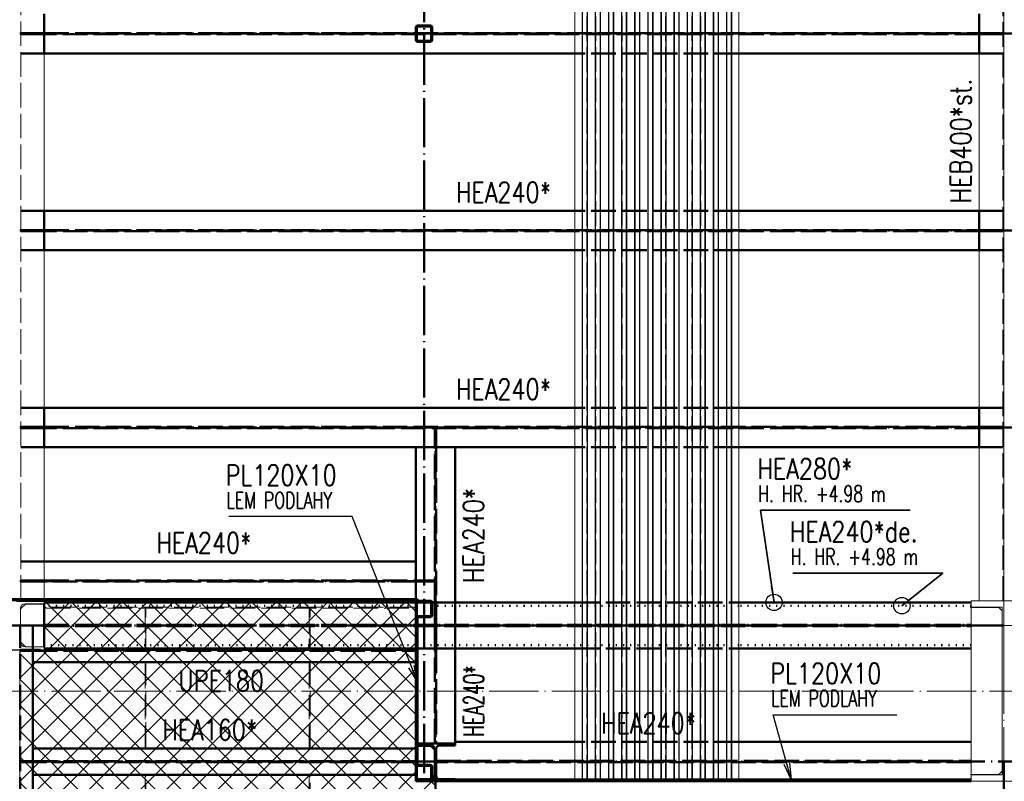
# Paper-space layout 'Layout1' of a CAD drawing. Extents: x -2 to 1380, y -36 to 422.
# Tile 41 of 79: x 455 to 575, y 144 to 236. Entities that reach past the tile are written whole.
import ezdxf

# ---------------------------------------------------------------- set-up
doc = ezdxf.new("R2010")
doc.units = 0
for name, pattern in [('ACAD_ISO02W100', [15, 12, -3]), ('ACAD_ISO04W100', [30.5, 24, -3, 0.5, -3]), ('ACAD_ISO07W100', [3.5, 0.5, -3]), ('B_CARA_09', [0.5, 0, -0.5]), ('HP_01_CER_B', [8, 5, -1, 1, -1])]:
    doc.linetypes.add(name, pattern=pattern)
for name, color, linetype, lineweight in [('SS_1.ET-HALA_TaO-PRISTAVBA-PODLAH.NOSNIKY', 9, 'CONTINUOUS', 13), ('SS_1.ET-HALA_TaO-RASTR', 7, 'HP_01_CER_B', 13), ('SS_1.ET-HALA_TaO-SLOUP', 9, 'CONTINUOUS', 13), ('SS_2.ET-DEMONTAZE_OK', 20, 'B_CARA_09', 50), ('SS_2.ET-HALA_TaO-LAVKA_+5.100m', 210, 'CONTINUOUS', 50), ('SS_2.ET-HALA_TaO-LAVKA_+5.100m-KONZOLA', 202, 'CONTINUOUS', 50), ('SS_2.ET-HALA_TaO-LAVKA_+5.100m-PLECH', 90, 'CONTINUOUS', 13), ('SS_2.ET-HALA_TaO-LAVKA_+5.100m-PLECH-VYZTUHA', 150, 'CONTINUOUS', 13), ('SS_2.ET-HALA_TaO-PRISTAVBA-PODLAH.NOSNIKY', 172, 'CONTINUOUS', 50), ('SS_2.ET-HALA_TaO-PRISTAVBA-PODLAHA_LEM', 140, 'CONTINUOUS', 50), ('SS_2.ET-HALA_TaO-PRISTAVBA-SLOUP', 122, 'CONTINUOUS', 50), ('SS_2.ET-HALA_TaO-PRISTAVBA-TRAPEZ.PLECH', 153, 'CONTINUOUS', 18), ('SS_2.ET-HALA_TaO-PRISTAVBA-VNITRNI_KCE', 190, 'CONTINUOUS', 50), ('SS_POPIS_PROFILU', 13, 'CONTINUOUS', 25), ('SS_POPIS_PROFILU_de.', 214, 'CONTINUOUS', 35), ('SS_POPIS_PROFILU_S355', 2, 'CONTINUOUS', 35), ('SS_SRAFY', 8, 'CONTINUOUS', 18), ('SS_STAV.OK-POPIS_PROFILU', 9, 'CONTINUOUS', 13)]:
    doc.layers.add(name, color=color, linetype=linetype, lineweight=lineweight)
doc.styles.add('romans.shx', font='romans.shx', dxfattribs={"height": 5})
pattern_1 = [(45, (-864.81247, 154.627365), (-0.0449012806, 0.0449012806), [])]

psp = doc.layouts.get("Layout1")

# ---------------------------------------------------------------- hatches: boundary and pattern name
at = {"layer": 'SS_SRAFY'}
h = psp.add_hatch(dxfattribs=at)
h.set_pattern_fill('ANSI31', color=5, scale=0.02, style=0)
h.set_pattern_definition(pattern_1)
h.paths.add_polyline_path([(503.7275, 235.7274, 0.41421356), (503.4875, 235.4874), (503.4875, 233.9674, 0.41421356), (503.7275, 233.7274), (505.2475, 233.7274, 0.41421356), (505.4875, 233.9674), (505.4875, 235.4874, 0.41421356), (505.2475, 235.7274)], flags=0)
h.paths.add_polyline_path([(503.7275, 235.6074), (505.2475, 235.6074, -0.41421356), (505.3675, 235.4874), (505.3675, 233.9674, -0.41421356), (505.2475, 233.8474), (503.7275, 233.8474, -0.41421356), (503.6075, 233.9674), (503.6075, 235.4874, -0.41421356)], flags=0)
h = psp.add_hatch(dxfattribs=at)
h.set_pattern_fill('ANSI37', color=8, scale=0.7, angle=90, style=0)
h.set_pattern_definition([(135, (480.2636, 134.118), (-1.57154, -1.57154), []), (225, (480.2636, 134.118), (1.57154, -1.57154), [])])
h.paths.add_polyline_path([(505.8875, 103.6274), (505.8875, 143.6273), (503.4875, 143.6273), (503.4875, 165.6274), (458.2076, 165.6274), (458.2076, 159.6073), (455.1875, 159.6073), (455.1875, 103.6274)], flags=0)
h = psp.add_hatch(dxfattribs=at)
h.set_pattern_fill('ANSI31', color=5, scale=0.02, style=0)
h.set_pattern_definition(pattern_1)
h.paths.add_polyline_path([(503.7275, 165.6274, 0.41421356), (503.4875, 165.3874), (503.4875, 163.8674, 0.41421356), (503.7275, 163.6274), (505.2475, 163.6274, 0.41421356), (505.4875, 163.8674), (505.4875, 165.3874, 0.41421356), (505.2475, 165.6274)], flags=0)
h.paths.add_polyline_path([(503.7275, 165.5074), (505.2475, 165.5074, -0.41421356), (505.3675, 165.3874), (505.3675, 163.8674, -0.41421356), (505.2475, 163.7474), (503.7275, 163.7474, -0.41421356), (503.6075, 163.8674), (503.6075, 165.3874, -0.41421356)], flags=0)
h = psp.add_hatch(dxfattribs=at)
h.set_pattern_fill('ANSI31', color=5, scale=0.02, style=0)
h.set_pattern_definition(pattern_1)
h.paths.add_polyline_path([(503.7275, 145.6274, 0.41421356), (503.4875, 145.3874), (503.4875, 143.8674, 0.41421356), (503.7275, 143.6274), (505.2475, 143.6274, 0.41421356), (505.4875, 143.8674), (505.4875, 145.3874, 0.41421356), (505.2475, 145.6274)], flags=0)
h.paths.add_polyline_path([(503.7275, 145.5074), (505.2475, 145.5074, -0.41421356), (505.3675, 145.3874), (505.3675, 143.8674, -0.41421356), (505.2475, 143.7474), (503.7275, 143.7474, -0.41421356), (503.6075, 143.8674), (503.6075, 145.3874, -0.41421356)], flags=0)

# ---------------------------------------------------------------- linework, layer by layer
at = {"layer": 'SS_1.ET-HALA_TaO-PRISTAVBA-PODLAH.NOSNIKY', "color": 9, "linetype": 'ACAD_ISO04W100', "ltscale": 0.25}
for p, q in [((575.1875, 154.6274), (575.1875, 306.7274)), ((575.1875, 162.6274), (690.4875, 162.6274))]:
    psp.add_line(p, q, dxfattribs=at)
at = {"layer": 'SS_1.ET-HALA_TaO-PRISTAVBA-PODLAH.NOSNIKY', "color": 9, "linetype": 'ACAD_ISO02W100', "ltscale": 0.25}
for p, q in [((455.3225, 303.7273), (455.3225, 165.6274)), ((575.0525, 165.6274), (575.0525, 303.7273))]:
    psp.add_line(p, q, dxfattribs=at)
at = {"layer": 'SS_1.ET-HALA_TaO-PRISTAVBA-PODLAH.NOSNIKY', "color": 5, "linetype": 'Continuous', "ltscale": 0.25}
for p, q in [((458.1875, 232.3274), (458.1875, 213.1274)), ((572.1875, 213.1274), (572.1875, 232.3274)), ((458.1875, 208.3274), (458.1875, 189.1274)), ((572.1875, 189.1274), (572.1875, 208.3274)), ((458.1875, 184.3274), (458.1875, 165.8274)), ((572.1875, 165.6274), (572.1875, 184.3274))]:
    psp.add_line(p, q, dxfattribs=at)
at = {"layer": 'SS_1.ET-HALA_TaO-RASTR', "linetype": 'ACAD_ISO04W100', "ltscale": 0.25}
for p, q in [((575.1875, 90.8546), (575.1875, 328.1835)), ((70.1875, 154.6274), (825.1574, 154.6274))]:
    psp.add_line(p, q, dxfattribs=at)
at = {"layer": 'SS_1.ET-HALA_TaO-SLOUP', "color": 5, "linetype": 'Continuous', "ltscale": 0.25}
for p, q in [((458.1875, 165.6274), (452.1875, 165.6274)), ((455.8975, 165.2274), (455.2975, 164.6274)), ((455.2975, 160.5474), (455.2975, 164.7074)), ((455.8375, 165.2474), (458.1875, 165.2474)), ((458.0975, 165.2274), (455.8975, 165.2274)), ((458.0975, 160.0274), (458.0975, 165.2274)), ((458.1875, 165.6274), (458.1875, 165.2474)), ((579.1875, 165.6274), (571.1875, 165.6274)), ((571.1875, 165.6274), (571.1875, 164.8274)), ((574.9875, 164.8274), (571.1875, 164.8274)), ((574.5875, 164.8074), (571.1875, 164.8074)), ((571.1875, 164.8074), (571.1875, 144.4474)), ((574.9875, 164.4074), (574.5875, 164.8074)), ((574.9875, 164.8274), (574.9875, 144.4274)), ((455.2975, 160.6274), (455.8975, 160.0274)), ((458.1875, 160.0074), (455.8375, 160.0074)), ((455.8975, 160.0274), (458.0975, 160.0274)), ((458.1875, 160.0074), (458.1875, 159.6274)), ((452.1875, 159.6274), (458.1875, 159.6274)), ((571.1875, 144.4474), (574.5875, 144.4474)), ((571.1875, 144.4274), (574.9875, 144.4274)), ((571.1875, 144.4274), (571.1875, 143.6274)), ((574.5875, 144.4474), (574.9875, 144.8474)), ((571.1875, 143.6274), (579.1875, 143.6274))]:
    psp.add_line(p, q, dxfattribs=at)
at = {"layer": 'SS_1.ET-HALA_TaO-SLOUP', "color": 5, "linetype": 'Continuous', "ltscale": 0.25, "extrusion": (-1.01055e-13, -5.34172e-14, -1)}
psp.add_arc((-455.8375, 164.7074), 0.54, 0, 90, dxfattribs=at)
at = {"layer": 'SS_1.ET-HALA_TaO-SLOUP', "color": 5, "linetype": 'Continuous', "ltscale": 0.25, "extrusion": (6.737e-14, 2.79056e-14, -1)}
psp.add_arc((-455.8375, 160.5474), 0.54, 270, 0, dxfattribs=at)
at = {"layer": 'SS_2.ET-DEMONTAZE_OK', "color": 1, "linetype": 'ACAD_ISO07W100', "ltscale": 0.25}
for p, q in [((503.4875, 165.0274), (458.1876, 165.0274)), ((503.6075, 165.0274), (503.4875, 165.0274)), ((505.3675, 165.0274), (503.6075, 165.0274)), ((505.4875, 165.0274), (505.3675, 165.0274)), ((522.8875, 165.0274), (505.4875, 165.0274)), ((542.8875, 165.0274), (522.8875, 165.0274)), ((571.1875, 165.0274), (542.8875, 165.0274)), ((458.1876, 162.7024), (571.1875, 162.7024)), ((458.1876, 162.5524), (571.1875, 162.5524)), ((470.4875, 160.2274), (458.1876, 160.2274)), ((470.5875, 160.2274), (470.4875, 160.2274)), ((490.4875, 160.2274), (470.5875, 160.2274)), ((490.5875, 160.2274), (490.4875, 160.2274)), ((503.4875, 160.2274), (490.5875, 160.2274)), ((503.6875, 160.2274), (503.4875, 160.2274)), ((522.8875, 160.2274), (503.6875, 160.2274)), ((542.8875, 160.2274), (522.8875, 160.2274)), ((571.1875, 160.2274), (542.8875, 160.2274))]:
    psp.add_line(p, q, dxfattribs=at)
at = {"layer": 'SS_2.ET-DEMONTAZE_OK', "color": 9, "linetype": 'ACAD_ISO04W100', "ltscale": 0.25}
psp.add_line((455.1875, 162.6274), (575.1875, 162.6274), dxfattribs=at)
at = {"layer": 'SS_2.ET-HALA_TaO-LAVKA_+5.100m', "color": 3, "linetype": 'ACAD_ISO02W100', "ltscale": 0.25}
for p, q in [((456.7875, 162.6274), (453.5875, 162.6274)), ((455.2475, 103.6274), (455.2475, 162.6274)), ((456.7875, 160.0274), (456.7875, 162.6274)), ((456.7875, 159.6274), (456.7875, 160.0074)), ((455.2476, 159.5174), (456.6875, 159.5174)), ((456.6875, 159.6274), (456.6875, 159.5174)), ((456.6875, 159.5174), (456.7582, 159.5174)), ((456.7582, 159.5174), (456.7875, 159.5174)), ((456.7875, 159.5174), (503.4875, 159.5174)), ((455.2476, 146.0874), (456.6875, 146.0874)), ((456.6875, 145.9674), (455.2476, 145.9674)), ((456.6875, 146.0874), (456.7582, 146.0874)), ((456.6875, 146.0874), (456.6875, 145.9674)), ((456.7582, 145.9674), (456.6875, 145.9674)), ((456.7582, 146.0874), (456.7875, 146.0874)), ((456.7875, 145.9674), (456.7582, 145.9674)), ((456.7875, 146.0874), (503.4875, 146.0874)), ((503.4875, 145.9674), (456.7875, 145.9674))]:
    psp.add_line(p, q, dxfattribs=at)
at = {"layer": 'SS_2.ET-HALA_TaO-LAVKA_+5.100m', "color": 1, "linetype": 'Continuous', "ltscale": 0.25}
for p, q in [((456.7875, 160.0074), (456.7875, 160.0274)), ((456.7875, 158.1274), (456.7875, 159.6274)), ((458.1875, 159.6274), (503.4875, 159.6274)), ((456.7875, 158.1274), (503.4875, 158.1274)), ((456.7875, 147.6274), (456.7875, 158.1274)), ((503.4875, 147.6274), (456.7875, 147.6274)), ((456.7875, 144.4274), (456.7875, 147.6274)), ((503.4875, 145.3874), (503.4875, 145.6274)), ((456.7875, 144.4274), (503.4875, 144.4274)), ((456.7875, 125.2274), (456.7875, 144.4274)), ((505.2475, 143.6274), (505.4875, 143.6274))]:
    psp.add_line(p, q, dxfattribs=at)
at = {"layer": 'SS_2.ET-HALA_TaO-LAVKA_+5.100m', "color": 7, "linetype": 'ACAD_ISO04W100', "ltscale": 0.25}
for p, q in [((503.4875, 159.6274), (455.1875, 159.6274)), ((505.8875, 146.0274), (455.1875, 146.0274)), ((505.8875, 146.0274), (505.8875, 103.6274)), ((575.1875, 146.0274), (575.1875, 103.6274))]:
    psp.add_line(p, q, dxfattribs=at)
at = {"layer": 'SS_2.ET-HALA_TaO-LAVKA_+5.100m-KONZOLA', "color": 7, "linetype": 'ACAD_ISO04W100', "ltscale": 0.25}
psp.add_line((505.8875, 145.9274), (505.8875, 105.1474), dxfattribs=at)
at = {"layer": 'SS_2.ET-HALA_TaO-LAVKA_+5.100m-PLECH', "color": 7, "linetype": 'Continuous', "ltscale": 0.25}
for p, q in [((458.2076, 165.6274), (503.4875, 165.6274)), ((458.2076, 165.6274), (458.2076, 159.6073)), ((503.4875, 143.6273), (503.4875, 165.6274)), ((455.1875, 159.6073), (452.1675, 159.6073)), ((458.2076, 159.6073), (455.1875, 159.6073)), ((455.1875, 123.6274), (455.1875, 159.6073))]:
    psp.add_line(p, q, dxfattribs=at)
at = {"layer": 'SS_2.ET-HALA_TaO-LAVKA_+5.100m-PLECH-VYZTUHA', "color": 3, "linetype": 'ACAD_ISO02W100', "ltscale": 0.25}
for p, q in [((503.2875, 164.8274), (458.3875, 164.8274)), ((458.3875, 164.8274), (458.3875, 164.7274)), ((458.3875, 164.7274), (503.2875, 164.7274)), ((470.4875, 164.7274), (470.4875, 159.8274)), ((470.5875, 159.8274), (470.5875, 164.7274)), ((490.4875, 164.7274), (490.4875, 159.8274)), ((490.5875, 159.8274), (490.5875, 164.7274)), ((503.2875, 164.7274), (503.2875, 164.8274)), ((470.4875, 159.8274), (470.5875, 159.8274)), ((490.4875, 159.8274), (490.5875, 159.8274)), ((470.5875, 157.9274), (470.4875, 157.9274)), ((470.4875, 157.9274), (470.4875, 147.8274)), ((470.5875, 147.8274), (470.5875, 157.9274)), ((490.5875, 157.9274), (490.4875, 157.9274)), ((490.4875, 157.9274), (490.4875, 147.8274)), ((490.5875, 147.8274), (490.5875, 157.9274)), ((470.4875, 147.8274), (470.5875, 147.8274)), ((490.4875, 147.8274), (490.5875, 147.8274)), ((470.5875, 144.2274), (470.4875, 144.2274)), ((470.4875, 144.2274), (470.4875, 125.4274)), ((470.5875, 125.4274), (470.5875, 144.2274)), ((490.5875, 144.2274), (490.4875, 144.2274)), ((490.4875, 144.2274), (490.4875, 125.4274)), ((490.5875, 125.4274), (490.5875, 144.2274))]:
    psp.add_line(p, q, dxfattribs=at)
at = {"layer": 'SS_2.ET-HALA_TaO-PRISTAVBA-PODLAH.NOSNIKY', "color": 1, "linetype": 'Continuous', "ltscale": 0.25}
for p, q in [((458.1875, 237.1274), (458.1875, 232.3274)), ((572.1875, 232.3274), (572.1875, 237.1274)), ((522.8875, 232.3274), (458.1875, 232.3274)), ((572.1875, 232.3274), (542.8875, 232.3274)), ((522.8875, 213.1274), (458.1875, 213.1274)), ((458.1875, 213.1274), (458.1875, 208.3274)), ((572.1875, 213.1274), (542.8875, 213.1274)), ((572.1875, 208.3274), (572.1875, 213.1274)), ((522.8875, 208.3274), (458.1875, 208.3274)), ((572.1875, 208.3274), (542.8875, 208.3274)), ((522.8875, 189.1274), (458.1875, 189.1274)), ((458.1875, 189.1274), (458.1875, 184.3274)), ((572.1875, 189.1274), (542.8875, 189.1274)), ((572.1875, 184.3274), (572.1875, 189.1274)), ((522.8875, 184.3274), (458.1875, 184.3274)), ((503.4875, 165.8274), (503.4875, 184.3274)), ((508.2875, 165.4274), (508.2875, 184.3274)), ((572.1875, 184.3274), (542.8875, 184.3274)), ((503.4875, 170.4274), (458.1875, 170.4274)), ((458.1875, 165.2474), (458.1875, 160.0074)), ((458.1876, 165.4274), (503.5041, 165.4274)), ((503.4875, 165.4274), (503.4875, 165.6274)), ((503.6241, 165.4274), (505.351, 165.4274)), ((505.471, 165.4274), (522.8875, 165.4274)), ((542.8875, 165.4274), (571.1875, 165.4274)), ((571.1875, 164.8274), (571.1875, 164.8074)), ((458.1876, 159.8274), (470.4875, 159.8274)), ((470.5875, 159.8274), (490.4875, 159.8274)), ((490.5875, 159.8274), (503.4875, 159.8274)), ((503.6875, 159.8274), (522.8875, 159.8274)), ((508.2875, 148.4274), (508.2875, 159.8274)), ((542.8875, 159.8274), (571.1875, 159.8274)), ((508.2875, 147.9874), (506.3825, 147.9874)), ((522.8875, 148.4274), (508.2875, 148.4274)), ((508.2875, 147.9874), (508.2875, 148.4274)), ((571.1875, 148.4274), (542.8875, 148.4274)), ((571.1875, 144.4474), (571.1875, 144.4274)), ((508.2875, 143.8674), (506.3825, 143.8674)), ((508.2875, 143.8274), (508.2875, 143.8674))]:
    psp.add_line(p, q, dxfattribs=at)
at = {"layer": 'SS_2.ET-HALA_TaO-PRISTAVBA-PODLAH.NOSNIKY', "color": 7, "linetype": 'ACAD_ISO04W100', "ltscale": 0.25}
for p, q in [((455.1875, 234.7274), (575.1875, 234.7274)), ((575.1875, 234.7274), (690.4875, 234.7274)), ((455.1875, 210.7274), (575.1875, 210.7274)), ((575.1875, 210.7274), (690.4875, 210.7274)), ((455.1875, 186.7274), (575.1875, 186.7274)), ((505.8875, 162.6274), (505.8875, 186.7274)), ((575.1875, 186.7274), (690.4875, 186.7274)), ((455.1875, 168.0274), (505.8875, 168.0274)), ((575.1875, 162.6274), (455.1875, 162.6274)), ((505.8875, 162.6274), (505.8875, 146.0274)), ((505.8875, 146.0274), (575.1875, 146.0274)), ((575.1875, 146.0274), (690.4875, 146.0274))]:
    psp.add_line(p, q, dxfattribs=at)
at = {"layer": 'SS_2.ET-HALA_TaO-PRISTAVBA-PODLAH.NOSNIKY', "color": 3, "linetype": 'ACAD_ISO02W100', "ltscale": 0.25}
for p, q in [((455.3226, 234.8024), (458.0875, 234.8024)), ((458.0875, 234.6524), (455.3226, 234.6524)), ((458.0875, 234.8024), (458.1582, 234.8024)), ((458.0875, 234.8024), (458.0875, 234.6524)), ((458.1582, 234.6524), (458.0875, 234.6524)), ((458.1582, 234.8024), (458.1875, 234.8024)), ((458.1875, 234.6524), (458.1582, 234.6524)), ((458.1875, 234.8024), (572.1875, 234.8024)), ((572.1875, 234.6524), (458.1875, 234.6524)), ((572.1875, 234.8024), (572.2168, 234.8024)), ((572.2168, 234.6524), (572.1875, 234.6524)), ((572.2168, 234.8024), (572.2875, 234.8024)), ((572.2875, 234.6524), (572.2168, 234.6524)), ((572.2875, 234.8024), (575.0525, 234.8024)), ((572.2875, 234.6524), (572.2875, 234.8024)), ((575.0525, 234.6524), (572.2875, 234.6524)), ((458.1875, 232.3274), (455.3226, 232.3274)), ((542.8875, 232.3274), (522.8875, 232.3274)), ((575.0525, 232.3274), (572.1875, 232.3274)), ((458.1875, 213.1274), (455.3226, 213.1274)), ((542.8875, 213.1274), (522.8875, 213.1274)), ((575.0525, 213.1274), (572.1875, 213.1274)), ((455.3226, 210.8024), (458.0875, 210.8024)), ((458.0875, 210.6524), (455.3226, 210.6524)), ((458.0875, 210.8024), (458.1582, 210.8024)), ((458.0875, 210.8024), (458.0875, 210.6524)), ((458.1582, 210.6524), (458.0875, 210.6524)), ((458.1582, 210.8024), (458.1875, 210.8024)), ((458.1875, 210.6524), (458.1582, 210.6524)), ((458.1875, 210.8024), (572.1875, 210.8024)), ((572.1875, 210.6524), (458.1875, 210.6524)), ((572.1875, 210.8024), (572.2168, 210.8024)), ((572.2168, 210.6524), (572.1875, 210.6524)), ((572.2168, 210.8024), (572.2875, 210.8024)), ((572.2875, 210.6524), (572.2168, 210.6524)), ((572.2875, 210.8024), (575.0525, 210.8024)), ((572.2875, 210.6524), (572.2875, 210.8024)), ((575.0525, 210.6524), (572.2875, 210.6524)), ((458.1875, 208.3274), (455.3226, 208.3274)), ((542.8875, 208.3274), (522.8875, 208.3274)), ((575.0525, 208.3274), (572.1875, 208.3274)), ((458.1875, 189.1274), (455.3226, 189.1274)), ((542.8875, 189.1274), (522.8875, 189.1274)), ((575.0525, 189.1274), (572.1875, 189.1274)), ((455.3226, 186.8024), (458.0875, 186.8024)), ((458.0875, 186.6524), (455.3226, 186.6524)), ((458.0875, 186.8024), (458.1582, 186.8024)), ((458.0875, 186.8024), (458.0875, 186.6524)), ((458.1582, 186.6524), (458.0875, 186.6524)), ((458.1582, 186.8024), (458.1875, 186.8024)), ((458.1875, 186.6524), (458.1582, 186.6524)), ((458.1875, 186.8024), (572.1875, 186.8024)), ((572.1875, 186.6524), (458.1875, 186.6524)), ((505.8125, 184.4274), (505.8125, 186.6523)), ((505.9625, 186.6523), (505.9625, 184.4274)), ((572.1875, 186.8024), (572.2168, 186.8024)), ((572.2168, 186.6524), (572.1875, 186.6524)), ((572.2168, 186.8024), (572.2875, 186.8024)), ((572.2875, 186.6524), (572.2168, 186.6524)), ((572.2875, 186.8024), (575.0525, 186.8024)), ((572.2875, 186.6524), (572.2875, 186.8024)), ((575.0525, 186.6524), (572.2875, 186.6524)), ((458.1875, 184.3274), (455.3226, 184.3274)), ((505.9625, 184.4274), (505.8125, 184.4274)), ((505.8125, 184.3567), (505.8125, 184.4274)), ((505.8125, 184.3274), (505.8125, 184.3567)), ((505.8125, 165.4274), (505.8125, 184.3274)), ((505.9625, 184.4274), (505.9625, 184.3567)), ((505.9625, 184.3567), (505.9625, 184.3274)), ((505.9625, 184.3274), (505.9625, 165.4274)), ((542.8875, 184.3274), (522.8875, 184.3274)), ((575.0525, 184.3274), (572.1875, 184.3274)), ((458.1875, 170.4274), (455.3226, 170.4274)), ((455.3226, 168.1024), (458.0875, 168.1024)), ((458.0875, 168.1024), (458.1582, 168.1024)), ((458.0875, 168.1024), (458.0875, 167.9524)), ((458.1582, 168.1024), (458.1875, 168.1024)), ((458.1875, 168.1024), (503.4875, 168.1024)), ((503.4875, 168.1024), (503.5168, 168.1024)), ((503.5168, 168.1024), (503.5875, 168.1024)), ((503.5875, 168.1024), (505.8125, 168.1024)), ((503.5875, 167.9524), (503.5875, 168.1024)), ((458.0875, 167.9524), (455.3226, 167.9524)), ((458.1582, 167.9524), (458.0875, 167.9524)), ((458.1875, 167.9524), (458.1582, 167.9524)), ((503.4875, 167.9524), (458.1875, 167.9524)), ((503.5168, 167.9524), (503.4875, 167.9524)), ((503.5875, 167.9524), (503.5168, 167.9524)), ((505.8125, 167.9524), (503.5875, 167.9524)), ((458.1875, 165.8274), (458.1875, 165.6274)), ((503.4875, 165.6274), (503.4875, 165.8274)), ((503.4875, 165.3874), (503.4875, 165.4274)), ((503.5041, 165.4274), (503.6241, 165.4274)), ((505.351, 165.4274), (505.471, 165.4274)), ((505.8125, 165.3981), (505.8125, 165.4274)), ((505.8125, 165.3274), (505.8125, 165.3981)), ((505.8125, 165.3274), (505.9625, 165.3274)), ((505.8125, 162.7074), (505.8125, 165.3274)), ((505.9625, 165.4274), (505.9625, 165.3981)), ((505.9625, 165.3981), (505.9625, 165.3274)), ((505.9625, 165.3274), (505.9625, 162.7074)), ((508.2875, 162.7074), (508.2875, 165.4274)), ((522.8875, 165.4274), (542.8875, 165.4274)), ((503.4875, 163.6274), (503.4875, 163.8674)), ((458.1876, 162.7074), (571.1875, 162.7074)), ((458.1876, 162.5474), (571.1875, 162.5474)), ((505.8125, 159.9274), (505.8125, 162.5473)), ((505.9625, 162.5473), (505.9625, 159.9274)), ((508.2875, 159.8274), (508.2875, 162.5473)), ((503.4875, 159.8274), (503.6875, 159.8274)), ((505.9625, 159.9274), (505.8125, 159.9274)), ((505.8125, 159.8567), (505.8125, 159.9274)), ((505.8125, 159.8274), (505.8125, 159.8567)), ((505.8125, 148.2274), (505.8125, 159.8274)), ((505.9625, 159.9274), (505.9625, 159.8567)), ((505.9625, 159.8567), (505.9625, 159.8274)), ((505.9625, 159.8274), (505.9625, 148.2274)), ((522.8875, 159.8274), (542.8875, 159.8274)), ((503.6875, 148.2274), (503.4875, 148.2274)), ((542.8875, 148.4274), (522.8875, 148.4274)), ((505.9626, 146.1024), (571.1875, 146.1024)), ((571.1875, 145.9524), (505.9626, 145.9524))]:
    psp.add_line(p, q, dxfattribs=at)
at = {"layer": 'SS_2.ET-HALA_TaO-PRISTAVBA-PODLAHA_LEM', "color": 1, "linetype": 'Continuous', "ltscale": 0.25}
for p, q in [((503.6875, 165.8274), (332.9876, 165.8274)), ((503.6875, 165.6274), (503.6875, 165.8274)), ((503.6875, 165.6274), (458.1875, 165.6274)), ((503.4875, 163.6274), (503.6875, 163.6274)), ((503.4875, 145.6274), (503.4875, 163.6274)), ((503.6875, 145.6274), (503.6875, 163.6274)), ((503.6875, 145.6274), (503.4875, 145.6274)), ((571.1875, 143.8274), (505.4875, 143.8274)), ((505.4875, 143.6274), (505.4875, 143.8274)), ((505.4875, 143.6274), (571.1875, 143.6274))]:
    psp.add_line(p, q, dxfattribs=at)
at = {"layer": 'SS_2.ET-HALA_TaO-PRISTAVBA-PODLAHA_LEM', "color": 7, "linetype": 'ACAD_ISO04W100', "ltscale": 0.25}
for p, q in [((332.7875, 165.6274), (503.6875, 165.6274)), ((503.4875, 163.6274), (503.4875, 145.6274))]:
    psp.add_line(p, q, dxfattribs=at)
at = {"layer": 'SS_2.ET-HALA_TaO-PRISTAVBA-SLOUP', "color": 3, "linetype": 'ACAD_ISO02W100', "ltscale": 0.25}
for p, q in [((503.6875, 147.9874), (503.4875, 147.9874)), ((503.5125, 147.9674), (503.6875, 147.9674)), ((503.5125, 145.6274), (503.5125, 147.9674)), ((503.5125, 143.8874), (503.5125, 145.4477)), ((505.8125, 144.3874), (505.3125, 143.8874)), ((503.6075, 143.8674), (503.4875, 143.8674)), ((503.6075, 143.8874), (503.5125, 143.8874)), ((505.3675, 143.9424), (505.4875, 144.0624)), ((505.3925, 143.8674), (505.3675, 143.8674)), ((508.2875, 143.6274), (508.2875, 143.8274))]:
    psp.add_line(p, q, dxfattribs=at)
at = {"layer": 'SS_2.ET-HALA_TaO-PRISTAVBA-SLOUP', "color": 1, "linetype": 'Continuous', "ltscale": 0.25}
for p, q in [((508.2875, 148.2274), (503.6875, 148.2274)), ((505.3925, 147.9874), (503.6875, 147.9874)), ((505.3125, 147.9674), (503.6875, 147.9674)), ((505.8125, 147.4674), (505.3125, 147.9674)), ((505.8125, 147.4674), (505.8125, 147.5674)), ((505.8125, 144.3874), (505.8125, 147.4674)), ((505.9625, 147.5674), (505.9625, 144.2874)), ((503.5125, 145.6274), (503.5125, 145.4477)), ((505.4875, 144.0624), (505.8125, 144.3874)), ((505.8125, 144.2874), (505.8125, 144.3874)), ((503.4875, 143.6274), (503.4875, 143.8674)), ((503.4875, 143.6274), (503.7275, 143.6274)), ((503.6075, 143.8874), (505.3125, 143.8874)), ((505.3675, 143.8674), (503.6075, 143.8674)), ((505.3125, 143.8874), (505.3675, 143.9424))]:
    psp.add_line(p, q, dxfattribs=at)
at = {"layer": 'SS_2.ET-HALA_TaO-PRISTAVBA-SLOUP', "color": 1, "linetype": 'Continuous', "ltscale": 0.25, "extrusion": (-3.58786e-14, -8.66185e-14, -1)}
psp.add_arc((-505.3925, 147.5674), 0.42, 90, 180, dxfattribs=at)
at = {"layer": 'SS_2.ET-HALA_TaO-PRISTAVBA-SLOUP', "color": 1, "linetype": 'Continuous', "ltscale": 0.25, "extrusion": (8.66185e-14, -3.58786e-14, -1)}
psp.add_arc((-506.3825, 147.5674), 0.42, 0.006538, 90, dxfattribs=at)
at = {"layer": 'SS_2.ET-HALA_TaO-PRISTAVBA-SLOUP', "color": 1, "linetype": 'Continuous', "ltscale": 0.25, "extrusion": (-3.58786e-14, 8.66185e-14, -1)}
psp.add_arc((-505.3925, 144.2874), 0.42, 180, 255.986823, dxfattribs=at)
at = {"layer": 'SS_2.ET-HALA_TaO-PRISTAVBA-SLOUP', "color": 1, "linetype": 'Continuous', "ltscale": 0.25, "extrusion": (8.66185e-14, 3.58786e-14, -1)}
psp.add_arc((-506.3825, 144.2874), 0.42, 270, 359.993443, dxfattribs=at)
at = {"layer": 'SS_2.ET-HALA_TaO-PRISTAVBA-SLOUP', "color": 3, "linetype": 'ACAD_ISO02W100', "ltscale": 0.25, "extrusion": (-3.58786e-14, 8.66185e-14, -1)}
psp.add_arc((-505.3925, 144.2874), 0.42, 255.986823, 270, dxfattribs=at)
at = {"layer": 'SS_2.ET-HALA_TaO-PRISTAVBA-TRAPEZ.PLECH', "color": 5, "linetype": 'Continuous', "ltscale": 0.25}
for p, q in [((522.8875, 309.5273), (522.8875, 143.8274)), ((523.7637, 309.5273), (523.7637, 143.8274)), ((523.8287, 309.5273), (523.8287, 143.8274)), ((524.3635, 309.5273), (524.3635, 143.8274)), ((524.4114, 309.5273), (524.4114, 143.8274)), ((525.3637, 309.5273), (525.3637, 143.8274)), ((525.4115, 309.5273), (525.4115, 143.8274)), ((525.9464, 309.5273), (525.9464, 143.8274)), ((526.0114, 309.5273), (526.0114, 143.8274)), ((526.9637, 309.5273), (526.9637, 143.8274)), ((527.0287, 309.5273), (527.0287, 143.8274)), ((527.5635, 309.5273), (527.5635, 143.8274)), ((527.6114, 309.5273), (527.6114, 143.8274)), ((528.5637, 309.5273), (528.5637, 143.8274)), ((528.6115, 309.5273), (528.6115, 143.8274)), ((529.1464, 309.5273), (529.1464, 143.8274)), ((529.2114, 309.5273), (529.2114, 143.8274)), ((530.1637, 309.5273), (530.1637, 143.8274)), ((530.2287, 309.5273), (530.2287, 143.8274)), ((530.7635, 309.5273), (530.7635, 143.8274)), ((530.8114, 309.5273), (530.8114, 143.8274)), ((531.7637, 309.5273), (531.7637, 143.8274)), ((531.8115, 309.5273), (531.8115, 143.8274)), ((532.3464, 309.5273), (532.3464, 143.8274)), ((532.4114, 309.5273), (532.4114, 143.8274)), ((533.3637, 309.5273), (533.3637, 143.8274)), ((533.4287, 309.5273), (533.4287, 143.8274)), ((533.9635, 309.5273), (533.9635, 143.8274)), ((534.0114, 309.5273), (534.0114, 143.8274)), ((534.9637, 309.5273), (534.9637, 143.8274)), ((535.0115, 309.5273), (535.0115, 143.8274)), ((535.5464, 309.5273), (535.5464, 143.8274)), ((535.6114, 309.5273), (535.6114, 143.8274)), ((536.5637, 309.5273), (536.5637, 143.8274)), ((536.6287, 309.5273), (536.6287, 143.8274)), ((537.1635, 309.5273), (537.1635, 143.8274)), ((537.2114, 309.5273), (537.2114, 143.8274)), ((538.1637, 309.5273), (538.1637, 143.8274)), ((538.2115, 309.5273), (538.2115, 143.8274)), ((538.7464, 309.5273), (538.7464, 143.8274)), ((538.8114, 309.5273), (538.8114, 143.8274)), ((539.7637, 309.5273), (539.7637, 143.8274)), ((539.8287, 309.5273), (539.8287, 143.8274)), ((540.3635, 309.5273), (540.3635, 143.8274)), ((540.4114, 309.5273), (540.4114, 143.8274)), ((541.3637, 309.5273), (541.3637, 143.8274)), ((541.4115, 309.5273), (541.4115, 143.8274)), ((541.9464, 309.5273), (541.9464, 143.8274)), ((542.0114, 143.8274), (542.0114, 309.5273)), ((542.8875, 143.8274), (542.8875, 309.5273))]:
    psp.add_line(p, q, dxfattribs=at)
at = {"layer": 'SS_2.ET-HALA_TaO-PRISTAVBA-TRAPEZ.PLECH', "color": 5, "linetype": 'ACAD_ISO02W100', "ltscale": 0.25}
for p, q in [((523.8115, 143.8274), (523.8115, 309.5273)), ((524.3464, 143.8274), (524.3464, 309.5273)), ((525.4287, 143.8274), (525.4287, 309.5273)), ((525.9635, 143.8274), (525.9635, 309.5273)), ((527.0115, 143.8274), (527.0115, 309.5273)), ((527.5464, 143.8274), (527.5464, 309.5273)), ((528.6287, 143.8274), (528.6287, 309.5273)), ((529.1635, 143.8274), (529.1635, 309.5273)), ((530.2115, 143.8274), (530.2115, 309.5273)), ((530.7464, 143.8274), (530.7464, 309.5273)), ((531.8287, 143.8274), (531.8287, 309.5273)), ((532.3635, 143.8274), (532.3635, 309.5273)), ((533.4115, 143.8274), (533.4115, 309.5273)), ((533.9464, 143.8274), (533.9464, 309.5273)), ((535.0287, 143.8274), (535.0287, 309.5273)), ((535.5635, 143.8274), (535.5635, 309.5273)), ((536.6115, 143.8274), (536.6115, 309.5273)), ((537.1464, 143.8274), (537.1464, 309.5273)), ((538.2287, 143.8274), (538.2287, 309.5273)), ((538.7635, 143.8274), (538.7635, 309.5273)), ((539.8115, 143.8274), (539.8115, 309.5273)), ((540.3464, 143.8274), (540.3464, 309.5273)), ((541.4287, 143.8274), (541.4287, 309.5273)), ((541.9635, 143.8274), (541.9635, 309.5273))]:
    psp.add_line(p, q, dxfattribs=at)
at = {"layer": 'SS_2.ET-HALA_TaO-PRISTAVBA-VNITRNI_KCE', "color": 7, "linetype": 'ACAD_ISO04W100', "ltscale": 0.25}
psp.add_line((504.4875, 144.6274, -4985), (504.4875, 309.7274, -4985), dxfattribs=at)
at = {"layer": 'SS_2.ET-HALA_TaO-PRISTAVBA-VNITRNI_KCE', "color": 1, "linetype": 'Continuous', "ltscale": 0.25}
for p, q in [((503.4875, 233.9674), (503.4875, 235.4874)), ((503.6075, 233.9674), (503.6075, 235.4874)), ((505.2475, 235.7274), (503.7275, 235.7274)), ((503.7275, 235.6074), (505.2475, 235.6074)), ((505.3675, 235.4874), (505.3675, 233.9674)), ((505.4875, 233.9674), (505.4875, 235.4874)), ((505.2475, 233.8474), (503.7275, 233.8474)), ((503.7275, 233.7274), (505.2475, 233.7274)), ((503.4875, 163.8674), (503.4875, 165.3874)), ((503.6075, 163.8674), (503.6075, 165.3874)), ((505.2475, 165.6274), (503.7275, 165.6274)), ((503.7275, 165.5074), (505.2475, 165.5074)), ((505.3675, 165.3874), (505.3675, 163.8674)), ((505.4875, 163.8674), (505.4875, 165.3874)), ((505.2475, 163.7474), (503.7275, 163.7474)), ((503.7275, 163.6274), (505.2475, 163.6274)), ((503.4875, 143.8674), (503.4875, 145.3874)), ((503.6075, 143.8674), (503.6075, 145.3874)), ((505.2475, 145.6274), (503.7275, 145.6274)), ((503.7275, 145.5074), (505.2475, 145.5074)), ((505.3675, 145.3874), (505.3675, 143.8674)), ((505.4875, 143.8674), (505.4875, 145.3874)), ((505.2475, 143.7474), (503.7275, 143.7474)), ((503.7275, 143.6274), (505.2475, 143.6274))]:
    psp.add_line(p, q, dxfattribs=at)
for centre, start, end in [((503.7275, 235.4874), 90, 180), ((505.2475, 235.4874), 0, 90), ((503.7275, 233.9674), 180, 270), ((505.2475, 233.9674), 270, 0), ((503.7275, 165.3874), 90, 180), ((505.2475, 165.3874), 0, 90), ((503.7275, 163.8674), 180, 270), ((505.2475, 163.8674), 270, 0), ((503.7275, 145.3874), 90, 180), ((505.2475, 145.3874), 0, 90), ((503.7275, 143.8674), 180, 270), ((505.2475, 143.8674), 270, 0)]:
    psp.add_arc(centre, 0.24, start, end, dxfattribs=at)
at = {"layer": 'SS_2.ET-HALA_TaO-PRISTAVBA-VNITRNI_KCE', "color": 1, "linetype": 'Continuous', "ltscale": 0.25, "extrusion": (-3.03165e-13, 1.25575e-13, -1)}
psp.add_arc((-503.7275, 235.4874), 0.12, 0, 90, dxfattribs=at)
at = {"layer": 'SS_2.ET-HALA_TaO-PRISTAVBA-VNITRNI_KCE', "color": 1, "linetype": 'Continuous', "ltscale": 0.25, "extrusion": (-2.60074e-14, 4.54747e-13, -1)}
psp.add_arc((-505.2475, 235.4874), 0.12, 90, 180, dxfattribs=at)
at = {"layer": 'SS_2.ET-HALA_TaO-PRISTAVBA-VNITRNI_KCE', "color": 1, "linetype": 'Continuous', "ltscale": 0.25, "extrusion": (-1.51582e-13, -6.27875e-14, -1)}
psp.add_arc((-503.7275, 233.9674), 0.12, 270, 0, dxfattribs=at)
at = {"layer": 'SS_2.ET-HALA_TaO-PRISTAVBA-VNITRNI_KCE', "color": 1, "linetype": 'Continuous', "ltscale": 0.25, "extrusion": (-8.87949e-14, -3.03165e-13, -1)}
psp.add_arc((-505.2475, 233.9674), 0.12, 180, 270, dxfattribs=at)
at = {"layer": 'SS_2.ET-HALA_TaO-PRISTAVBA-VNITRNI_KCE', "color": 1, "linetype": 'Continuous', "ltscale": 0.25, "extrusion": (0, 0, -1)}
for centre, start, end in [((-503.7275, 165.3874), 0, 90), ((-505.2475, 165.3874), 90, 180), ((-503.7275, 163.8674), 270, 0), ((-505.2475, 163.8674), 180, 270), ((-503.7275, 145.3874), 0, 90), ((-505.2475, 145.3874), 90, 180), ((-503.7275, 143.8674), 270, 0), ((-505.2475, 143.8674), 180, 270)]:
    psp.add_arc(centre, 0.12, start, end, dxfattribs=at)
at = {"layer": 'SS_POPIS_PROFILU', "color": 0, "linetype": 'ByBlock'}
for p, q in [((503.6875, 155.7345), (502.6416, 157.4714)), ((503.6875, 155.7345), (502.9515, 157.5941)), ((503.2614, 157.7168), (503.6875, 155.7345)), ((549.251, 143.8274), (548.3989, 145.6672)), ((549.251, 143.8274), (548.7203, 145.7557)), ((549.0416, 145.8441), (549.251, 143.8274))]:
    psp.add_line(p, q, dxfattribs=at)
at = {"layer": 'SS_POPIS_PROFILU', "color": 13}
for points in [[(503.6875, 155.7345), (495.7157, 175.8759), (480.6681, 175.8759)], [(549.251, 143.8274), (547.0769, 151.7259), (562.1246, 151.7259)]]:
    psp.add_lwpolyline(points, dxfattribs=at)
at = {"layer": 'SS_POPIS_PROFILU_de.', "color": 0, "linetype": 'ByBlock', "lineweight": -2}
psp.add_line((562.7543, 165.0274), (564.3191, 166.2729), dxfattribs=at)
at = {"layer": 'SS_POPIS_PROFILU_de.', "color": 214}
psp.add_lwpolyline([(562.7543, 165.0274), (567.7343, 168.9915), (549.4676, 168.9915)], dxfattribs=at)
at = {"layer": 'SS_POPIS_PROFILU_de.', "color": 0, "linetype": 'ByBlock', "lineweight": -2}
psp.add_circle((562.7543, 165.0274), 1, dxfattribs=at)
at = {"layer": 'SS_POPIS_PROFILU_S355', "color": 0, "linetype": 'ByBlock', "lineweight": -2}
psp.add_line((547.1659, 165.4274), (546.8748, 167.4061), dxfattribs=at)
at = {"layer": 'SS_POPIS_PROFILU_S355', "color": 2}
psp.add_lwpolyline([(547.1659, 165.4274), (545.5126, 176.6641), (563.7792, 176.6641)], dxfattribs=at)
at = {"layer": 'SS_POPIS_PROFILU_S355', "color": 0, "linetype": 'ByBlock', "lineweight": -2}
psp.add_circle((547.1659, 165.4274), 1, dxfattribs=at)

# ---------------------------------------------------------------- texts
at = {"layer": 'SS_POPIS_PROFILU', "color": 13, "style": 'romans.shx'}
for s, height, width, p in [('PL120X10', 2.5, 0.8, (480.2909, 179.6759)), ('LEM PODLAHY', 2, 0.7, (480.4041, 176.8759)), ('PL120X10', 2.5, 0.8, (546.6998, 155.5259)), ('UPE180', 2.5, 0.8, (474.5312, 154.6274)), ('LEM PODLAHY', 2, 0.7, (546.8129, 152.7259))]:
    psp.add_text(s, height=height, dxfattribs=dict(at, width=width)).set_placement(p)
at = {"layer": 'SS_POPIS_PROFILU_de.', "color": 214, "style": 'romans.shx'}
for s, height, width, p in [('HEA240*de.', 2.5, 0.8, (549.0905, 172.7915)), ('H. HR. +4.98 m', 2, 0.7, (549.2037, 169.9915))]:
    psp.add_text(s, height=height, dxfattribs=dict(at, width=width)).set_placement(p)
at = {"layer": 'SS_POPIS_PROFILU_S355', "color": 2, "style": 'romans.shx', "width": 0.8}
for s, p in [('HEA240*', (508.3768, 214.1484)), ('HEA240*', (508.3768, 190.1484)), ('HEA280*', (545.1354, 180.4641)), ('HEA240*', (471.8533, 171.4274)), ('HEA160*', (472.5668, 148.6374)), ('HEA240*', (526.0679, 149.4534))]:
    psp.add_text(s, height=2.5, dxfattribs=at).set_placement(p)
at = {"layer": 'SS_POPIS_PROFILU_S355', "color": 7, "style": 'romans.shx', "width": 0.7}
psp.add_text('H. HR. +4.98 m', height=2, dxfattribs=at).set_placement((545.2486, 177.6641))
at = {"layer": 'SS_POPIS_PROFILU_S355', "color": 2, "style": 'romans.shx'}
for width, p in [(0.8, (511.7735, 167.8114)), (0.6, (511.7875, 149.086))]:
    psp.add_text('HEA240*', height=2.5, rotation=90, dxfattribs=dict(at, width=width)).set_placement(p)
at = {"layer": 'SS_STAV.OK-POPIS_PROFILU', "color": 9, "style": 'romans.shx', "width": 0.8}
psp.add_text('HEB400*st.', height=2.5, rotation=90, dxfattribs=at).set_placement((571.1875, 214.0721))

doc.saveas('drawing.dxf')
